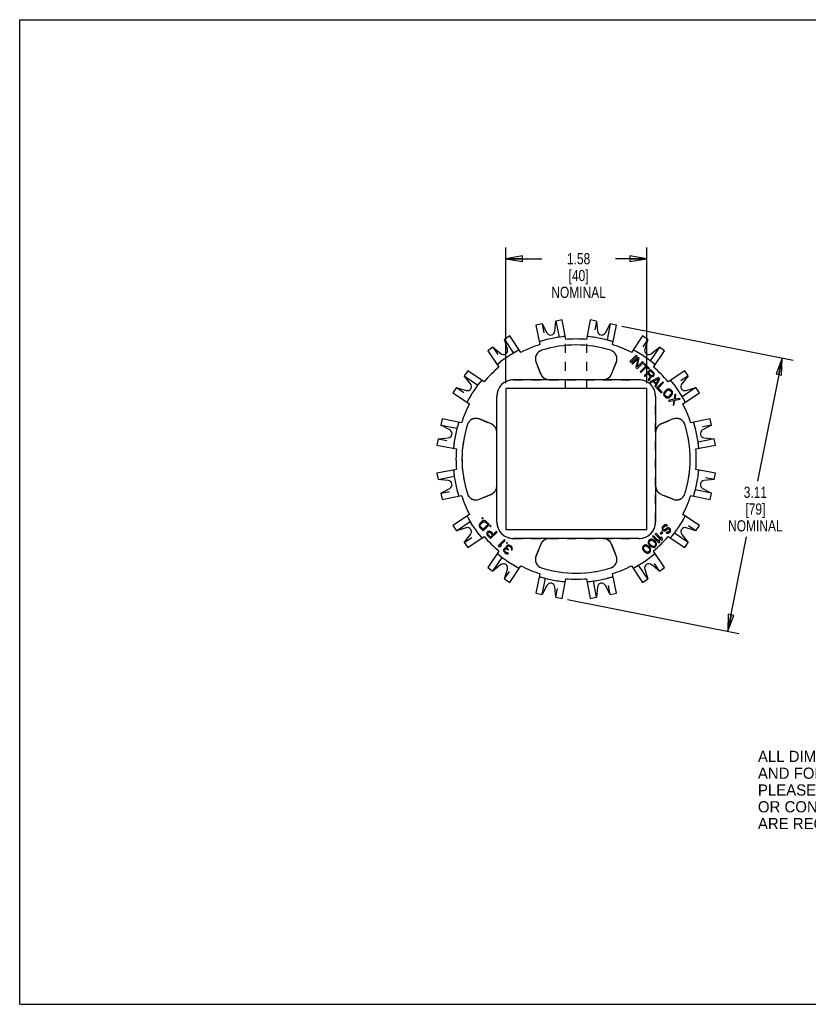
# Model space of a CAD drawing. Header units: inches. Extents: x 0 to 17, y 0 to 11.
# Tile 1 of 2: x 0 to 8.8, y 0 to 11. Entities that reach past the tile are written whole.
import ezdxf

# ---------------------------------------------------------------- set-up
doc = ezdxf.new("R2010")
doc.units = ezdxf.units.IN
doc.header["$LTSCALE"] = 0.935
doc.header["$MEASUREMENT"] = 0
doc.linetypes.add('HIDDEN', pattern=[0.2, 0.1, -0.1])
doc.layers.get('0').update_dxf_attribs({"linetype": 'CONTINUOUS'})
doc.layers.add('ALL_FEATURES', color=7, linetype='CONTINUOUS')
doc.layers.add('DEFAULT_2', color=8, linetype='HIDDEN')
doc.styles.get("Standard").update_dxf_attribs({"font": 'txt', "width": 0.8})
doc.styles.add('TEXTSTYLE_2', font='bluprnt.ttf')
doc.dimstyles.new('DIMSTYLE_1', dxfattribs={"dimtxt": 0.125, "dimasz": 0.1875, "dimexe": 0.18, "dimexo": 0.0625, "dimgap": 0.09, "dimtad": 0, "dimtih": 1, "dimtoh": 1, "dimzin": 4, "dimdsep": 46, "dimtxsty": 'STANDARD', "dimblk": 'CLOSED', "dimblk1": 'CLOSED', "dimblk2": 'CLOSED', "dimcen": 0.09, "dimadec": 0, "dimazin": 0, "dimtp": 0.01, "dimtm": 0.01, "dimtfac": 1, "dimtofl": 0, "dimtmove": 0, "dimatfit": 3, "dimldrblk": 'CLOSED', "dimfxl": 1, "dimtolj": 1, "dimtzin": 4, "dimarcsym": 0})

# ---------------------------------------------------------------- blocks, each defined once
blk = doc.blocks.new('_CLOSED')
at = {"color": 0, "linetype": 'BYBLOCK'}
for p, q in [((0, 0), (-1, 0.167)), ((-1, 0.167), (-1, -0.167)), ((-1, -0.167), (0, 0)), ((-1, 0), (0, 0))]:
    blk.add_line(p, q, dxfattribs=at)
blk = doc.blocks.new('*D0')
at = {"color": 3, "linetype": 'CONTINUOUS'}
for p, q in [((5.428, 6.941), (5.428, 8.455)), ((7.003, 6.941), (7.003, 8.455)), ((5.428, 8.33), (5.83, 8.33)), ((7.003, 8.33), (6.655, 8.33))]:
    blk.add_line(p, q, dxfattribs=at)
at = {"color": 3, "linetype": 'CONTINUOUS', "xscale": 0.1875, "yscale": 0.1875, "zscale": 0.1875, "rotation": 180}
blk.add_blockref('_CLOSED', (5.428, 8.33), dxfattribs=at)
at = {"color": 3, "linetype": 'CONTINUOUS', "xscale": 0.1875, "yscale": 0.1875, "zscale": 0.1875}
blk.add_blockref('_CLOSED', (7.003, 8.33), dxfattribs=at)
at = {"color": 3, "linetype": 'CONTINUOUS', "insert": (6.242, 8.392), "char_height": 0.125, "width": 0.7, "attachment_point": 2, "line_spacing_factor": 0.9}
blk.add_mtext('1.58\\P[40]\\PNOMINAL', dxfattribs=at)
blk = doc.blocks.new('*D1')
at = {"color": 3, "linetype": 'CONTINUOUS'}
for p, q in [((6.726, 7.575), (8.638, 7.195)), ((8.515, 7.22), (8.242, 5.846)), ((7.908, 4.167), (8.118, 5.221)), ((6.119, 4.523), (8.031, 4.143))]:
    blk.add_line(p, q, dxfattribs=at)
at = {"color": 3, "linetype": 'CONTINUOUS', "xscale": 0.1875, "yscale": 0.1875, "zscale": 0.1875}
for p, rotation in [((8.515, 7.22), 78.75), ((7.908, 4.167), 258.75)]:
    blk.add_blockref('_CLOSED', p, dxfattribs=dict(at, rotation=rotation))
at = {"color": 3, "linetype": 'CONTINUOUS', "insert": (8.217, 5.783), "char_height": 0.125, "width": 0.7, "attachment_point": 2, "line_spacing_factor": 0.9}
blk.add_mtext('3.11\\P[79]\\PNOMINAL', dxfattribs=at)

msp = doc.modelspace()

# ---------------------------------------------------------------- linework, layer by layer
at = {"color": 7, "linetype": 'CONTINUOUS'}
for p, q in [((0, 0), (0, 11)), ((0, 11), (17, 11)), ((5.835, 7.601), (5.766, 7.588)), ((5.835, 7.601), (5.889, 7.502)), ((5.977, 7.519), (5.988, 7.632)), ((6.057, 7.646), (5.988, 7.632)), ((5.988, 7.632), (6.024, 7.452)), ((6.101, 7.428), (6.057, 7.646)), ((6.373, 7.646), (6.33, 7.428)), ((6.442, 7.632), (6.373, 7.646)), ((6.442, 7.632), (6.454, 7.519)), ((6.542, 7.502), (6.595, 7.601)), ((6.595, 7.601), (6.56, 7.422)), ((6.664, 7.588), (6.595, 7.601)), ((5.766, 7.588), (5.809, 7.37)), ((6.621, 7.37), (6.664, 7.588)), ((5.474, 7.467), (5.416, 7.428)), ((5.448, 7.319), (5.416, 7.428)), ((5.416, 7.428), (5.517, 7.275)), ((5.598, 7.282), (5.474, 7.467)), ((6.956, 7.467), (6.833, 7.282)), ((7.015, 7.428), (6.956, 7.467)), ((7.015, 7.428), (6.982, 7.319)), ((5.286, 7.341), (5.227, 7.302)), ((5.227, 7.302), (5.351, 7.117)), ((5.286, 7.341), (5.373, 7.269)), ((7.145, 7.341), (7.043, 7.189)), ((7.057, 7.269), (7.145, 7.341)), ((7.08, 7.117), (7.203, 7.302)), ((7.203, 7.302), (7.145, 7.341)), ((5.767, 7.172), (5.822, 7.04)), ((6.608, 7.04), (6.663, 7.172)), ((6.886, 7.251), (6.815, 7.181)), ((6.815, 7.181), (6.824, 7.172)), ((6.824, 7.172), (6.895, 7.242)), ((6.907, 7.231), (6.836, 7.16)), ((6.836, 7.16), (6.845, 7.151)), ((6.845, 7.151), (6.906, 7.213)), ((6.906, 7.213), (6.882, 7.114)), ((6.895, 7.242), (6.886, 7.251)), ((6.895, 7.101), (6.966, 7.172)), ((6.897, 7.12), (6.92, 7.217)), ((6.957, 7.181), (6.897, 7.12)), ((6.92, 7.217), (6.907, 7.231)), ((6.966, 7.172), (6.957, 7.181)), ((6.977, 7.16), (6.97, 7.152)), ((6.97, 7.152), (6.993, 7.129)), ((7.033, 7.104), (6.977, 7.16)), ((5.004, 7.078), (4.965, 7.02)), ((5.189, 6.955), (5.004, 7.078)), ((6.882, 7.114), (6.895, 7.101)), ((6.993, 7.129), (6.93, 7.066)), ((6.93, 7.066), (6.939, 7.057)), ((6.939, 7.057), (7.002, 7.12)), ((7.045, 7.092), (6.974, 7.021)), ((6.983, 7.013), (7.015, 7.044)), ((7.002, 7.12), (7.026, 7.096)), ((7.015, 7.044), (7.04, 7.019)), ((7.024, 7.053), (7.046, 7.076)), ((7.052, 7.025), (7.024, 7.053)), ((7.026, 7.096), (7.033, 7.104)), ((7.08, 7.057), (7.045, 7.092)), ((7.046, 7.076), (7.074, 7.048)), ((7.074, 7.048), (7.077, 7.042)), ((7.077, 7.042), (7.077, 7.036)), ((7.086, 7.048), (7.08, 7.057)), ((7.088, 7.038), (7.086, 7.048)), ((7.427, 7.078), (7.242, 6.955)), ((7.466, 7.02), (7.427, 7.078)), ((5.036, 6.932), (4.965, 7.02)), ((4.965, 7.02), (5.117, 6.918)), ((6.915, 6.978), (5.516, 6.978)), ((6.974, 7.021), (6.983, 7.013)), ((7.04, 7.019), (7.02, 6.976)), ((7.02, 6.976), (7.03, 6.965)), ((7.03, 6.965), (7.052, 7.013)), ((7.136, 7.001), (7.042, 6.954)), ((7.042, 6.954), (7.051, 6.945)), ((7.051, 6.945), (7.075, 6.957)), ((7.058, 7.022), (7.052, 7.025)), ((7.052, 7.013), (7.061, 7.01)), ((7.064, 7.022), (7.058, 7.022)), ((7.061, 7.01), (7.071, 7.012)), ((7.07, 7.025), (7.064, 7.022)), ((7.074, 7.03), (7.07, 7.025)), ((7.071, 7.012), (7.077, 7.015)), ((7.077, 7.036), (7.074, 7.03)), ((7.075, 6.957), (7.104, 6.928)), ((7.077, 7.015), (7.083, 7.021)), ((7.082, 6.962), (7.136, 6.989)), ((7.109, 6.935), (7.082, 6.962)), ((7.083, 7.021), (7.086, 7.027)), ((7.086, 7.027), (7.088, 7.038)), ((7.101, 6.895), (7.148, 6.989)), ((7.136, 6.989), (7.109, 6.935)), ((7.184, 6.954), (7.113, 6.883)), ((7.131, 6.883), (7.192, 6.945)), ((7.148, 6.989), (7.136, 7.001)), ((7.192, 6.945), (7.184, 6.954)), ((7.466, 7.02), (7.394, 6.932)), ((4.878, 6.89), (4.839, 6.832)), ((4.839, 6.832), (5.024, 6.708)), ((4.878, 6.89), (4.986, 6.858)), ((7.104, 6.928), (7.092, 6.904)), ((7.092, 6.904), (7.101, 6.895)), ((7.113, 6.883), (7.166, 6.83)), ((7.175, 6.839), (7.131, 6.883)), ((7.166, 6.83), (7.175, 6.839)), ((7.193, 6.824), (7.192, 6.812)), ((7.196, 6.833), (7.193, 6.824)), ((7.202, 6.842), (7.196, 6.833)), ((7.224, 6.865), (7.202, 6.842)), ((7.204, 6.818), (7.206, 6.826)), ((7.206, 6.826), (7.211, 6.833)), ((7.211, 6.833), (7.233, 6.856)), ((7.233, 6.871), (7.224, 6.865)), ((7.242, 6.874), (7.233, 6.871)), ((7.233, 6.856), (7.241, 6.86)), ((7.241, 6.86), (7.248, 6.862)), ((7.254, 6.874), (7.242, 6.874)), ((7.248, 6.862), (7.256, 6.861)), ((7.263, 6.871), (7.254, 6.874)), ((7.256, 6.861), (7.263, 6.856)), ((7.272, 6.865), (7.263, 6.871)), ((7.263, 6.856), (7.275, 6.844)), ((7.284, 6.854), (7.272, 6.865)), ((7.279, 6.822), (7.274, 6.815)), ((7.275, 6.844), (7.279, 6.837)), ((7.279, 6.837), (7.28, 6.83)), ((7.28, 6.83), (7.279, 6.822)), ((7.29, 6.845), (7.284, 6.854)), ((7.289, 6.815), (7.292, 6.824)), ((7.292, 6.836), (7.29, 6.845)), ((7.292, 6.824), (7.292, 6.836)), ((7.552, 6.89), (7.4, 6.788)), ((7.407, 6.708), (7.592, 6.832)), ((7.444, 6.858), (7.552, 6.89)), ((7.592, 6.832), (7.552, 6.89)), ((5.328, 5.391), (5.328, 6.79)), ((7.103, 6.79), (7.103, 5.391)), ((7.192, 6.812), (7.195, 6.803)), ((7.195, 6.803), (7.201, 6.795)), ((7.201, 6.795), (7.213, 6.783)), ((7.206, 6.811), (7.204, 6.818)), ((7.21, 6.804), (7.206, 6.811)), ((7.222, 6.792), (7.21, 6.804)), ((7.213, 6.783), (7.222, 6.777)), ((7.229, 6.787), (7.222, 6.792)), ((7.222, 6.777), (7.231, 6.774)), ((7.237, 6.786), (7.229, 6.787)), ((7.231, 6.774), (7.243, 6.774)), ((7.244, 6.788), (7.237, 6.786)), ((7.243, 6.774), (7.252, 6.777)), ((7.252, 6.792), (7.244, 6.788)), ((7.31, 6.759), (7.248, 6.747)), ((7.248, 6.747), (7.257, 6.739)), ((7.274, 6.815), (7.252, 6.792)), ((7.252, 6.777), (7.261, 6.783)), ((7.257, 6.739), (7.306, 6.747)), ((7.261, 6.783), (7.283, 6.806)), ((7.283, 6.806), (7.289, 6.815)), ((7.306, 6.747), (7.298, 6.697)), ((7.307, 6.689), (7.318, 6.75)), ((7.319, 6.818), (7.31, 6.759)), ((7.318, 6.75), (7.378, 6.759)), ((7.328, 6.809), (7.319, 6.818)), ((7.32, 6.76), (7.328, 6.809)), ((7.369, 6.768), (7.32, 6.76)), ((7.378, 6.759), (7.369, 6.768)), ((7.298, 6.697), (7.307, 6.689)), ((4.718, 6.54), (4.704, 6.471)), ((4.936, 6.496), (4.718, 6.54)), ((5.266, 6.484), (5.134, 6.539)), ((7.297, 6.539), (7.164, 6.484)), ((7.712, 6.54), (7.494, 6.496)), ((7.726, 6.471), (7.712, 6.54)), ((4.804, 6.417), (4.704, 6.471)), ((4.704, 6.471), (4.884, 6.435)), ((7.726, 6.471), (7.627, 6.417)), ((4.674, 6.318), (4.66, 6.248)), ((4.674, 6.318), (4.786, 6.329)), ((7.757, 6.318), (7.577, 6.282)), ((7.644, 6.329), (7.757, 6.318)), ((7.77, 6.248), (7.757, 6.318)), ((4.66, 6.248), (4.878, 6.205)), ((7.552, 6.205), (7.77, 6.248)), ((4.878, 5.976), (4.66, 5.933)), ((7.77, 5.933), (7.552, 5.976)), ((4.66, 5.933), (4.674, 5.863)), ((4.674, 5.863), (4.854, 5.899)), ((4.786, 5.852), (4.674, 5.863)), ((7.757, 5.863), (7.644, 5.852)), ((7.757, 5.863), (7.77, 5.933)), ((4.704, 5.71), (4.804, 5.764)), ((7.726, 5.71), (7.546, 5.746)), ((7.627, 5.764), (7.726, 5.71)), ((4.704, 5.71), (4.718, 5.641)), ((4.718, 5.641), (4.936, 5.685)), ((5.134, 5.643), (5.266, 5.697)), ((7.164, 5.697), (7.297, 5.643)), ((7.494, 5.685), (7.712, 5.641)), ((7.712, 5.641), (7.726, 5.71)), ((5.024, 5.473), (4.839, 5.35)), ((4.878, 5.291), (5.03, 5.393)), ((5.163, 5.395), (5.14, 5.372)), ((5.168, 5.438), (5.16, 5.431)), ((5.16, 5.431), (5.167, 5.423)), ((5.172, 5.401), (5.163, 5.395)), ((5.167, 5.423), (5.175, 5.431)), ((5.175, 5.431), (5.168, 5.438)), ((5.181, 5.404), (5.172, 5.401)), ((5.172, 5.386), (5.179, 5.391)), ((5.179, 5.391), (5.186, 5.392)), ((5.193, 5.404), (5.181, 5.404)), ((5.186, 5.392), (5.194, 5.391)), ((5.201, 5.401), (5.193, 5.404)), ((5.194, 5.391), (5.201, 5.386)), ((5.21, 5.395), (5.201, 5.401)), ((5.246, 5.36), (5.21, 5.395)), ((7.592, 5.35), (7.407, 5.473)), ((4.839, 5.35), (4.878, 5.291)), ((4.986, 5.324), (4.878, 5.291)), ((5.134, 5.363), (5.131, 5.354)), ((5.131, 5.354), (5.131, 5.343)), ((5.131, 5.343), (5.134, 5.334)), ((5.14, 5.372), (5.134, 5.363)), ((5.134, 5.334), (5.14, 5.325)), ((5.14, 5.325), (5.175, 5.289)), ((5.143, 5.349), (5.144, 5.356)), ((5.144, 5.341), (5.143, 5.349)), ((5.144, 5.356), (5.149, 5.364)), ((5.149, 5.334), (5.144, 5.341)), ((5.149, 5.364), (5.172, 5.386)), ((5.175, 5.307), (5.149, 5.334)), ((5.228, 5.36), (5.175, 5.307)), ((5.175, 5.289), (5.246, 5.36)), ((5.201, 5.386), (5.228, 5.36)), ((5.228, 5.281), (5.222, 5.275)), ((5.234, 5.284), (5.228, 5.281)), ((5.245, 5.286), (5.234, 5.284)), ((5.255, 5.284), (5.245, 5.286)), ((5.257, 5.348), (5.25, 5.341)), ((5.25, 5.341), (5.257, 5.333)), ((5.264, 5.278), (5.255, 5.284)), ((5.265, 5.341), (5.257, 5.348)), ((5.257, 5.333), (5.265, 5.341)), ((5.322, 5.284), (5.291, 5.252)), ((5.331, 5.275), (5.322, 5.284)), ((7.177, 5.329), (7.174, 5.32)), ((7.174, 5.32), (7.174, 5.308)), ((7.174, 5.308), (7.177, 5.299)), ((7.183, 5.338), (7.177, 5.329)), ((7.177, 5.299), (7.185, 5.292)), ((7.195, 5.35), (7.183, 5.338)), ((7.185, 5.292), (7.194, 5.289)), ((7.186, 5.314), (7.187, 5.322)), ((7.188, 5.307), (7.186, 5.314)), ((7.187, 5.322), (7.192, 5.329)), ((7.192, 5.302), (7.188, 5.307)), ((7.192, 5.329), (7.204, 5.341)), ((7.2, 5.301), (7.192, 5.302)), ((7.194, 5.289), (7.206, 5.289)), ((7.204, 5.356), (7.195, 5.35)), ((7.207, 5.302), (7.2, 5.301)), ((7.215, 5.359), (7.204, 5.356)), ((7.204, 5.341), (7.211, 5.345)), ((7.206, 5.289), (7.215, 5.292)), ((7.214, 5.307), (7.207, 5.302)), ((7.211, 5.345), (7.22, 5.345)), ((7.223, 5.315), (7.214, 5.307)), ((7.227, 5.356), (7.215, 5.359)), ((7.215, 5.292), (7.223, 5.298)), ((7.22, 5.345), (7.226, 5.342)), ((7.231, 5.32), (7.223, 5.315)), ((7.223, 5.298), (7.232, 5.306)), ((7.226, 5.342), (7.235, 5.351)), ((7.235, 5.351), (7.227, 5.356)), ((7.24, 5.323), (7.231, 5.32)), ((7.232, 5.306), (7.238, 5.309)), ((7.238, 5.309), (7.246, 5.311)), ((7.251, 5.323), (7.24, 5.323)), ((7.253, 5.285), (7.245, 5.276)), ((7.246, 5.311), (7.252, 5.308)), ((7.259, 5.318), (7.251, 5.323)), ((7.252, 5.308), (7.255, 5.305)), ((7.256, 5.291), (7.253, 5.285)), ((7.255, 5.305), (7.258, 5.299)), ((7.258, 5.299), (7.256, 5.291)), ((7.265, 5.312), (7.259, 5.318)), ((7.262, 5.276), (7.267, 5.284)), ((7.27, 5.304), (7.265, 5.312)), ((7.267, 5.284), (7.27, 5.293)), ((7.27, 5.293), (7.27, 5.304)), ((7.552, 5.291), (7.444, 5.324)), ((7.552, 5.291), (7.592, 5.35)), ((4.965, 5.161), (5.036, 5.249)), ((5.004, 5.103), (5.189, 5.226)), ((5.219, 5.269), (5.218, 5.259)), ((5.218, 5.259), (5.219, 5.248)), ((5.222, 5.275), (5.219, 5.269)), ((5.219, 5.248), (5.225, 5.239)), ((5.225, 5.239), (5.26, 5.204)), ((5.228, 5.26), (5.231, 5.266)), ((5.228, 5.254), (5.228, 5.26)), ((5.231, 5.248), (5.228, 5.254)), ((5.231, 5.266), (5.236, 5.271)), ((5.259, 5.22), (5.231, 5.248)), ((5.236, 5.271), (5.242, 5.274)), ((5.242, 5.274), (5.248, 5.274)), ((5.248, 5.274), (5.254, 5.271)), ((5.254, 5.271), (5.282, 5.243)), ((5.282, 5.243), (5.259, 5.22)), ((5.26, 5.204), (5.331, 5.275)), ((5.291, 5.252), (5.264, 5.278)), ((5.414, 5.192), (5.343, 5.121)), ((5.364, 5.125), (5.422, 5.183)), ((5.422, 5.183), (5.414, 5.192)), ((6.915, 5.203), (5.516, 5.203)), ((7.024, 5.176), (7.021, 5.164)), ((7.031, 5.186), (7.024, 5.176)), ((7.041, 5.194), (7.031, 5.186)), ((7.031, 5.163), (7.033, 5.17)), ((7.033, 5.17), (7.039, 5.179)), ((7.039, 5.179), (7.048, 5.185)), ((7.053, 5.197), (7.041, 5.194)), ((7.048, 5.185), (7.055, 5.186)), ((7.062, 5.196), (7.053, 5.197)), ((7.055, 5.186), (7.07, 5.183)), ((7.071, 5.193), (7.062, 5.196)), ((7.078, 5.234), (7.069, 5.225)), ((7.069, 5.225), (7.14, 5.154)), ((7.07, 5.183), (7.08, 5.175)), ((7.077, 5.19), (7.071, 5.193)), ((7.086, 5.184), (7.077, 5.19)), ((7.137, 5.175), (7.078, 5.234)), ((7.08, 5.175), (7.091, 5.165)), ((7.1, 5.171), (7.086, 5.184)), ((7.108, 5.263), (7.099, 5.254)), ((7.099, 5.254), (7.17, 5.183)), ((7.106, 5.162), (7.1, 5.171)), ((7.166, 5.204), (7.108, 5.263)), ((7.147, 5.182), (7.135, 5.194)), ((7.135, 5.194), (7.137, 5.175)), ((7.149, 5.163), (7.147, 5.182)), ((7.175, 5.279), (7.154, 5.258)), ((7.154, 5.258), (7.161, 5.251)), ((7.161, 5.251), (7.182, 5.271)), ((7.177, 5.212), (7.165, 5.224)), ((7.165, 5.224), (7.166, 5.204)), ((7.17, 5.183), (7.178, 5.192)), ((7.182, 5.271), (7.175, 5.279)), ((7.178, 5.192), (7.177, 5.212)), ((7.228, 5.275), (7.219, 5.266)), ((7.219, 5.266), (7.225, 5.263)), ((7.225, 5.263), (7.236, 5.262)), ((7.233, 5.274), (7.228, 5.275)), ((7.239, 5.274), (7.233, 5.274)), ((7.236, 5.262), (7.246, 5.263)), ((7.245, 5.276), (7.239, 5.274)), ((7.242, 5.226), (7.427, 5.103)), ((7.246, 5.263), (7.255, 5.269)), ((7.255, 5.269), (7.262, 5.276)), ((7.466, 5.161), (7.313, 5.263)), ((7.394, 5.249), (7.466, 5.161)), ((4.965, 5.161), (5.004, 5.103)), ((5.351, 5.064), (5.227, 4.879)), ((5.343, 5.121), (5.352, 5.113)), ((5.352, 5.113), (5.371, 5.114)), ((5.383, 5.126), (5.364, 5.125)), ((5.371, 5.114), (5.383, 5.126)), ((5.41, 5.088), (5.405, 5.08)), ((5.405, 5.08), (5.405, 5.069)), ((5.405, 5.069), (5.408, 5.06)), ((5.413, 5.091), (5.41, 5.088)), ((5.42, 5.095), (5.413, 5.091)), ((5.415, 5.073), (5.417, 5.081)), ((5.417, 5.066), (5.415, 5.073)), ((5.417, 5.081), (5.42, 5.084)), ((5.423, 5.057), (5.417, 5.066)), ((5.428, 5.097), (5.42, 5.095)), ((5.42, 5.084), (5.429, 5.087)), ((5.438, 5.096), (5.428, 5.097)), ((5.429, 5.087), (5.435, 5.087)), ((5.435, 5.114), (5.434, 5.106)), ((5.434, 5.106), (5.438, 5.096)), ((5.44, 5.121), (5.435, 5.114)), ((5.435, 5.087), (5.447, 5.081)), ((5.443, 5.163), (5.436, 5.155)), ((5.436, 5.155), (5.443, 5.148)), ((5.446, 5.127), (5.44, 5.121)), ((5.45, 5.155), (5.443, 5.163)), ((5.443, 5.148), (5.45, 5.155)), ((5.444, 5.105), (5.447, 5.114)), ((5.445, 5.097), (5.444, 5.105)), ((5.453, 5.087), (5.445, 5.097)), ((5.452, 5.13), (5.446, 5.127)), ((5.447, 5.114), (5.453, 5.12)), ((5.447, 5.081), (5.453, 5.075)), ((5.459, 5.132), (5.452, 5.13)), ((5.453, 5.12), (5.458, 5.121)), ((5.459, 5.081), (5.453, 5.087)), ((5.453, 5.075), (5.459, 5.081)), ((5.458, 5.121), (5.463, 5.121)), ((5.467, 5.13), (5.459, 5.132)), ((5.463, 5.121), (5.468, 5.12)), ((5.475, 5.127), (5.467, 5.13)), ((5.468, 5.12), (5.477, 5.114)), ((5.483, 5.123), (5.475, 5.127)), ((5.477, 5.114), (5.486, 5.105)), ((5.495, 5.111), (5.483, 5.123)), ((5.486, 5.105), (5.492, 5.096)), ((5.493, 5.086), (5.491, 5.081)), ((5.491, 5.081), (5.499, 5.074)), ((5.492, 5.096), (5.493, 5.092)), ((5.493, 5.092), (5.493, 5.086)), ((5.499, 5.104), (5.495, 5.111)), ((5.502, 5.095), (5.499, 5.104)), ((5.499, 5.074), (5.502, 5.08)), ((5.503, 5.087), (5.502, 5.095)), ((5.502, 5.08), (5.503, 5.087)), ((5.822, 5.141), (5.767, 5.009)), ((6.663, 5.009), (6.608, 5.141)), ((6.959, 5.111), (6.956, 5.099)), ((6.956, 5.099), (6.956, 5.09)), ((6.956, 5.09), (6.959, 5.081)), ((6.966, 5.122), (6.959, 5.111)), ((6.959, 5.081), (6.962, 5.075)), ((6.962, 5.075), (6.968, 5.066)), ((6.977, 5.129), (6.966, 5.122)), ((6.967, 5.098), (6.968, 5.105)), ((6.97, 5.083), (6.967, 5.098)), ((6.968, 5.105), (6.974, 5.114)), ((6.968, 5.066), (6.982, 5.053)), ((6.977, 5.072), (6.97, 5.083)), ((6.974, 5.114), (6.983, 5.12)), ((6.989, 5.132), (6.977, 5.129)), ((6.988, 5.062), (6.977, 5.072)), ((6.983, 5.12), (6.99, 5.121)), ((6.998, 5.054), (6.988, 5.062)), ((6.997, 5.132), (6.989, 5.132)), ((6.99, 5.121), (7.005, 5.118)), ((7.006, 5.129), (6.997, 5.132)), ((7.005, 5.118), (7.016, 5.111)), ((7.012, 5.126), (7.006, 5.129)), ((7.021, 5.12), (7.012, 5.126)), ((7.016, 5.111), (7.026, 5.1)), ((7.021, 5.164), (7.021, 5.155)), ((7.021, 5.155), (7.024, 5.146)), ((7.035, 5.106), (7.021, 5.12)), ((7.024, 5.146), (7.027, 5.14)), ((7.026, 5.1), (7.034, 5.09)), ((7.027, 5.14), (7.033, 5.131)), ((7.035, 5.067), (7.029, 5.058)), ((7.035, 5.148), (7.031, 5.163)), ((7.033, 5.131), (7.047, 5.118)), ((7.034, 5.09), (7.037, 5.075)), ((7.042, 5.137), (7.035, 5.148)), ((7.041, 5.097), (7.035, 5.106)), ((7.037, 5.075), (7.035, 5.067)), ((7.037, 5.051), (7.044, 5.061)), ((7.044, 5.091), (7.041, 5.097)), ((7.053, 5.127), (7.042, 5.137)), ((7.047, 5.082), (7.044, 5.091)), ((7.044, 5.061), (7.047, 5.073)), ((7.047, 5.118), (7.056, 5.112)), ((7.047, 5.073), (7.047, 5.082)), ((7.063, 5.119), (7.053, 5.127)), ((7.056, 5.112), (7.062, 5.109)), ((7.062, 5.109), (7.071, 5.106)), ((7.078, 5.116), (7.063, 5.119)), ((7.071, 5.106), (7.08, 5.106)), ((7.085, 5.117), (7.078, 5.116)), ((7.08, 5.106), (7.091, 5.108)), ((7.203, 4.879), (7.08, 5.064)), ((7.094, 5.123), (7.085, 5.117)), ((7.091, 5.165), (7.098, 5.154)), ((7.091, 5.108), (7.102, 5.116)), ((7.1, 5.132), (7.094, 5.123)), ((7.098, 5.154), (7.102, 5.14)), ((7.102, 5.14), (7.1, 5.132)), ((7.102, 5.116), (7.109, 5.126)), ((7.109, 5.156), (7.106, 5.162)), ((7.112, 5.147), (7.109, 5.156)), ((7.109, 5.126), (7.112, 5.138)), ((7.112, 5.138), (7.112, 5.147)), ((7.14, 5.154), (7.149, 5.163)), ((7.427, 5.103), (7.466, 5.161)), ((5.286, 4.84), (5.388, 4.992)), ((5.408, 5.06), (5.417, 5.048)), ((5.417, 5.048), (5.42, 5.045)), ((5.42, 5.045), (5.431, 5.036)), ((5.429, 5.051), (5.423, 5.057)), ((5.437, 5.045), (5.429, 5.051)), ((5.431, 5.036), (5.44, 5.033)), ((5.445, 5.044), (5.437, 5.045)), ((5.44, 5.033), (5.452, 5.033)), ((5.452, 5.045), (5.445, 5.044)), ((5.46, 5.038), (5.452, 5.045)), ((5.452, 5.033), (5.46, 5.038)), ((6.982, 5.053), (6.991, 5.047)), ((6.991, 5.047), (6.997, 5.044)), ((6.997, 5.044), (7.006, 5.041)), ((7.013, 5.051), (6.998, 5.054)), ((7.006, 5.041), (7.015, 5.041)), ((7.021, 5.053), (7.013, 5.051)), ((7.015, 5.041), (7.027, 5.044)), ((7.029, 5.058), (7.021, 5.053)), ((7.027, 5.044), (7.037, 5.051)), ((5.227, 4.879), (5.286, 4.84)), ((5.373, 4.912), (5.286, 4.84)), ((5.416, 4.753), (5.448, 4.862)), ((5.474, 4.714), (5.598, 4.899)), ((6.833, 4.899), (6.956, 4.714)), ((7.015, 4.753), (6.913, 4.906)), ((6.982, 4.862), (7.015, 4.753)), ((7.145, 4.84), (7.057, 4.912)), ((7.145, 4.84), (7.203, 4.879)), ((5.416, 4.753), (5.474, 4.714)), ((5.809, 4.811), (5.766, 4.593)), ((5.835, 4.58), (5.871, 4.759)), ((6.057, 4.535), (6.101, 4.753)), ((6.33, 4.753), (6.373, 4.535)), ((6.664, 4.593), (6.621, 4.811)), ((6.956, 4.714), (7.015, 4.753)), ((5.889, 4.679), (5.835, 4.58)), ((5.988, 4.549), (5.977, 4.662)), ((6.442, 4.549), (6.407, 4.729)), ((6.454, 4.662), (6.442, 4.549)), ((6.595, 4.58), (6.542, 4.679)), ((5.766, 4.593), (5.835, 4.58)), ((5.988, 4.549), (6.057, 4.535)), ((6.373, 4.535), (6.442, 4.549)), ((6.595, 4.58), (6.664, 4.593)), ((0, 0), (17, 0))]:
    msp.add_line(p, q, dxfattribs=at)
for centre, radius, start, end in [((5.93, 7.524), 0.047, 208.25, 354.25), ((6.5, 7.524), 0.047, 185.75, 331.75), ((6.215, 6.091), 1.375, 95.05, 107.45), ((6.215, 6.091), 1.342, 85.1031, 94.8969), ((6.215, 6.091), 1.375, 72.55, 84.95), ((6.215, 6.091), 1.375, 117.55, 129.95), ((5.403, 7.306), 0.047, 230.75, 16.75), ((6.215, 6.091), 1.342, 107.6031, 117.3969), ((5.86, 7.21), 0.1, 107.6179, 202.5), ((6.215, 6.091), 1.275, 72.3821, 107.6179), ((6.571, 7.21), 0.1, 337.5, 72.3821), ((6.215, 6.091), 1.342, 62.6031, 72.3969), ((6.215, 6.091), 1.375, 50.05, 62.45), ((7.027, 7.306), 0.047, 163.25, 309.25), ((6.215, 6.091), 1.342, 130.1031, 139.8969), ((6.215, 6.091), 1.342, 40.1031, 49.8969), ((5, 6.903), 0.047, 253.25, 39.25), ((6.215, 6.091), 1.375, 140.05, 152.45), ((5.516, 6.79), 0.188, 90, 180), ((5.914, 7.078), 0.1, 202.5, 270), ((6.516, 7.078), 0.1, 270, 337.5), ((6.915, 6.79), 0.188, 0, 90), ((6.215, 6.091), 1.375, 27.55, 39.95), ((7.431, 6.903), 0.047, 140.75, 286.75), ((6.215, 6.091), 1.342, 152.6031, 162.3969), ((6.215, 6.091), 1.342, 17.6031, 27.3969), ((6.215, 6.091), 1.375, 162.55, 174.95), ((5.095, 6.446), 0.1, 67.5, 162.3821), ((7.335, 6.446), 0.1, 17.6179, 112.5), ((6.215, 6.091), 1.375, 5.05, 17.45), ((4.782, 6.376), 0.047, 275.75, 61.75), ((6.215, 6.091), 1.275, 162.3821, 197.6179), ((5.228, 6.391), 0.1, 0, 67.5), ((7.203, 6.391), 0.1, 112.5, 180), ((6.215, 6.091), 1.275, 342.3821, 17.6179), ((7.649, 6.376), 0.047, 118.25, 264.25), ((6.215, 6.091), 1.342, 175.1031, 184.8969), ((6.215, 6.091), 1.342, 355.1031, 4.8969), ((6.215, 6.091), 1.375, 185.05, 197.45), ((6.215, 6.091), 1.375, 342.55, 354.95), ((4.782, 5.805), 0.047, 298.25, 84.25), ((7.649, 5.805), 0.047, 95.75, 241.75), ((5.228, 5.79), 0.1, 292.5, 360), ((7.203, 5.79), 0.1, 180, 247.5), ((6.215, 6.091), 1.342, 197.6031, 207.3969), ((5.095, 5.735), 0.1, 197.6179, 292.5), ((7.335, 5.735), 0.1, 247.5, 342.3821), ((6.215, 6.091), 1.342, 332.6031, 342.3969), ((6.215, 6.091), 1.375, 207.55, 219.95), ((5.516, 5.391), 0.188, 180, 270), ((6.915, 5.391), 0.188, 270, 360), ((6.215, 6.091), 1.375, 320.05, 332.45), ((5, 5.279), 0.047, 320.75, 106.75), ((7.431, 5.279), 0.047, 73.25, 219.25), ((6.215, 6.091), 1.342, 220.1031, 229.8969), ((5.914, 5.103), 0.1, 90, 157.5), ((6.516, 5.103), 0.1, 22.5, 90), ((6.215, 6.091), 1.342, 310.1031, 319.8969), ((6.215, 6.091), 1.375, 230.05, 242.45), ((5.86, 4.971), 0.1, 157.5, 252.3821), ((6.571, 4.971), 0.1, 287.6179, 22.5), ((6.215, 6.091), 1.375, 297.55, 309.95), ((5.403, 4.875), 0.047, 343.25, 129.25), ((6.215, 6.091), 1.342, 242.6031, 252.3969), ((6.215, 6.091), 1.275, 252.3821, 287.6179), ((6.215, 6.091), 1.342, 287.6031, 297.3969), ((7.027, 4.875), 0.047, 50.75, 196.75), ((6.215, 6.091), 1.375, 252.55, 264.95), ((6.215, 6.091), 1.342, 265.1031, 274.8969), ((6.215, 6.091), 1.375, 275.05, 287.45), ((5.93, 4.657), 0.047, 5.75, 151.75), ((6.5, 4.657), 0.047, 28.25, 174.25)]:
    msp.add_arc(centre, radius, start, end, dxfattribs=at)
at = {"layer": 'ALL_FEATURES', "color": 8, "linetype": 'HIDDEN'}
for p, q in [((6.097, 6.878), (6.097, 7.445)), ((6.101, 7.428), (6.097, 7.445)), ((6.333, 7.445), (6.33, 7.428)), ((6.333, 6.878), (6.333, 7.445)), ((6.333, 6.878), (6.097, 6.878))]:
    msp.add_line(p, q, dxfattribs=at)
at = {"layer": 'ALL_FEATURES', "color": 7, "linetype": 'CONTINUOUS'}
for p, q in [((5.428, 6.878), (5.428, 5.303)), ((7.003, 6.878), (5.428, 6.878)), ((7.003, 5.303), (7.003, 6.878)), ((5.428, 5.303), (7.003, 5.303))]:
    msp.add_line(p, q, dxfattribs=at)
at = {"layer": 'ALL_FEATURES', "color": 8, "linetype": 'HIDDEN'}
msp.add_arc((6.215, 6.091), 1.342, 85.1031, 94.8969, dxfattribs=at)
at = {"layer": 'DEFAULT_2', "color": 8, "linetype": 'HIDDEN'}
for p, q in [((5.835, 7.601), (5.871, 7.422)), ((6.442, 7.632), (6.407, 7.452)), ((7.015, 7.428), (6.913, 7.275)), ((5.286, 7.341), (5.388, 7.189)), ((5.822, 7.04), (5.767, 7.172)), ((6.663, 7.172), (6.608, 7.04)), ((5.516, 6.978), (6.915, 6.978)), ((7.466, 7.02), (7.313, 6.918)), ((4.878, 6.89), (5.03, 6.788)), ((5.328, 5.391), (5.328, 6.79)), ((7.103, 5.391), (7.103, 6.79)), ((5.134, 6.539), (5.266, 6.484)), ((7.164, 6.484), (7.297, 6.539)), ((7.726, 6.471), (7.546, 6.435)), ((4.674, 6.318), (4.854, 6.282)), ((7.757, 5.863), (7.577, 5.899)), ((4.704, 5.71), (4.884, 5.746)), ((5.266, 5.697), (5.134, 5.643)), ((7.297, 5.643), (7.164, 5.697)), ((7.552, 5.291), (7.4, 5.393)), ((4.965, 5.161), (5.117, 5.263)), ((5.516, 5.203), (6.915, 5.203)), ((5.767, 5.009), (5.822, 5.141)), ((6.608, 5.141), (6.663, 5.009)), ((7.145, 4.84), (7.043, 4.992)), ((5.416, 4.753), (5.517, 4.906)), ((6.595, 4.58), (6.56, 4.759)), ((5.988, 4.549), (6.024, 4.729))]:
    msp.add_line(p, q, dxfattribs=at)
for centre, radius, start, end in [((6.215, 6.091), 1.375, 95.05, 107.45), ((6.215, 6.091), 1.375, 72.55, 84.95), ((6.215, 6.091), 1.375, 117.55, 129.95), ((5.86, 7.21), 0.1, 107.6179, 202.5), ((6.215, 6.091), 1.275, 72.3821, 107.6179), ((6.571, 7.21), 0.1, 337.5, 72.3821), ((6.215, 6.091), 1.375, 50.05, 62.45), ((6.215, 6.091), 1.375, 140.05, 152.45), ((5.516, 6.79), 0.188, 90, 180), ((5.914, 7.078), 0.1, 202.5, 270), ((6.516, 7.078), 0.1, 270, 337.5), ((6.915, 6.79), 0.188, 0, 90), ((6.215, 6.091), 1.375, 27.55, 39.95), ((6.215, 6.091), 1.375, 162.55, 174.95), ((5.095, 6.446), 0.1, 67.5, 162.3821), ((7.335, 6.446), 0.1, 17.6179, 112.5), ((6.215, 6.091), 1.375, 5.05, 17.45), ((6.215, 6.091), 1.275, 162.3821, 197.6179), ((5.228, 6.391), 0.1, 0, 67.5), ((7.203, 6.391), 0.1, 112.5, 180), ((6.215, 6.091), 1.275, 342.3821, 17.6179), ((6.215, 6.091), 1.375, 185.05, 197.45), ((6.215, 6.091), 1.375, 342.55, 354.95), ((5.228, 5.79), 0.1, 292.5, 360), ((7.203, 5.79), 0.1, 180, 247.5), ((5.095, 5.735), 0.1, 197.6179, 292.5), ((7.335, 5.735), 0.1, 247.5, 342.3821), ((6.215, 6.091), 1.375, 207.55, 219.95), ((5.516, 5.391), 0.188, 180, 270), ((6.915, 5.391), 0.188, 270, 360), ((6.215, 6.091), 1.375, 320.05, 332.45), ((5.914, 5.103), 0.1, 90, 157.5), ((6.516, 5.103), 0.1, 22.5, 90), ((6.215, 6.091), 1.375, 230.05, 242.45), ((5.86, 4.971), 0.1, 157.5, 252.3821), ((6.571, 4.971), 0.1, 287.6179, 22.5), ((6.215, 6.091), 1.375, 297.55, 309.95), ((6.215, 6.091), 1.275, 252.3821, 287.6179), ((6.215, 6.091), 1.375, 252.55, 264.95), ((6.215, 6.091), 1.375, 275.05, 287.45)]:
    msp.add_arc(centre, radius, start, end, dxfattribs=at)

# ---------------------------------------------------------------- texts
at = {"color": 3, "linetype": 'CONTINUOUS', "insert": (8.245, 2.832), "char_height": 0.125, "width": 3.60569, "attachment_point": 1, "line_spacing_factor": 0.9, "style": 'TEXTSTYLE_2'}
msp.add_mtext('ALL DIMENSIONS SHOWN ARE NOMINAL\\PAND FOR REFERENCE ONLY.\\PPLEASE CONSULT ENGINEERING MANUAL\\POR CONTACT INTRALOX IF EXACT VALUES\\PARE REQUIRED.\\P ', dxfattribs=at)

# ---------------------------------------------------------------- dimensions: what is measured, and where the dimension line sits
at = {"color": 3, "linetype": 'CONTINUOUS'}
dim = msp.add_linear_dim(base=(7.002761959, 8.329744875), p1=(5.427761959, 6.940546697), p2=(7.002761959, 6.940546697), text='<>\\PNOMINAL', dimstyle='DIMSTYLE_1', dxfattribs=at)
dim.commit()
dim.dimension.update_dxf_attribs({"geometry": '*D0', "text_midpoint": (5.967455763, 8.142244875), "dimtype": 160})
dim = msp.add_linear_dim(base=(7.908, 4.167), p1=(6.726, 7.575), p2=(6.119, 4.523), angle=258.75, text='<>\\PNOMINAL', dimstyle='DIMSTYLE_1', dxfattribs=at)
dim.commit()
dim.dimension.update_dxf_attribs({"geometry": '*D1', "text_midpoint": (7.942, 5.533), "dimtype": 160})

doc.saveas('drawing.dxf')
